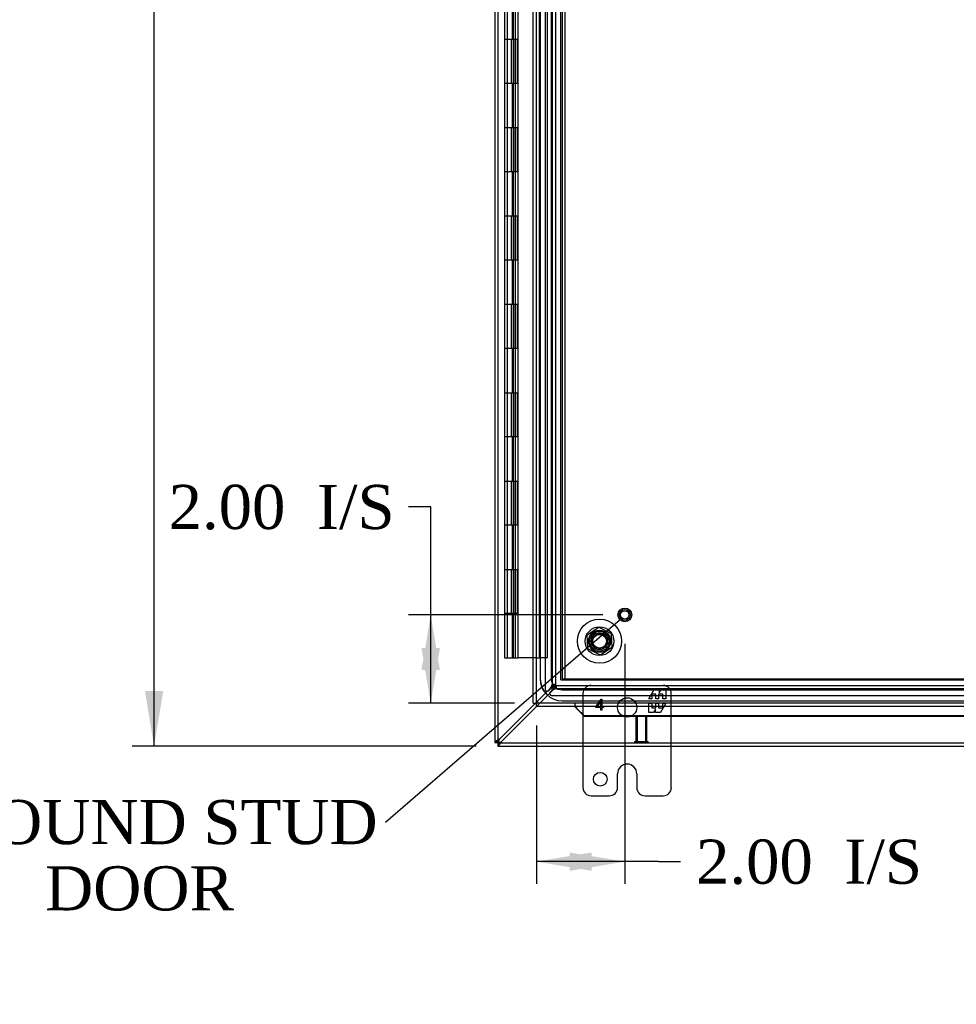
# Model space of a CAD drawing. Header units: inches. Extents: x 1 to 240, y -1 to 159.
# Tile 30 of 65: x 47 to 68, y 59 to 81. Entities that reach past the tile are written whole.
import ezdxf
from ezdxf import colors
from ezdxf.entities.mleader import LeaderData, LeaderLine
from ezdxf.enums import TextEntityAlignment as Align
from ezdxf.lldxf.tags import DXFTag
from ezdxf.math import Vec2, Vec3

# ---------------------------------------------------------------- set-up
doc = ezdxf.new("R2010")
doc.units = ezdxf.units.IN
doc.header["$MEASUREMENT"] = 0
for name, color, linetype in [('COM40679', 7, 'Continuous'), ('COM48603', 7, 'Continuous'), ('COM70220', 7, 'Continuous'), ('COM70726-4', 7, 'Continuous'), ('Default', 7, 'Continuous'), ('FET07720', 7, 'Continuous'), ('HNG10620-32B', 7, 'Continuous'), ('HNG10620-32C', 7, 'Continuous'), ('HNG10620-32P', 7, 'Continuous'), ('NTS166105', 7, 'Continuous'), ('STD26089', 7, 'Continuous'), ('STD26258', 7, 'Continuous'), ('WAF25059', 7, 'Continuous')]:
    doc.layers.add(name, color=color, linetype=linetype)
doc.styles.add('SEACAD_Times_New_Roman', font='times.ttf')
tags = doc.linetypes.add('HIDDEN2', pattern=[0.1875, 0.125, -0.0625]).pattern_tags.tags
tags[6:7] = [DXFTag(74, 4), DXFTag(75, 0), DXFTag(340, '0'), DXFTag(46, 0.0), DXFTag(50, 0.0), DXFTag(44, 0.0), DXFTag(45, 0.0)]
tags[4:5] = [DXFTag(74, 4), DXFTag(75, 0), DXFTag(340, '0'), DXFTag(46, 0.0), DXFTag(50, 0.0), DXFTag(44, 0.0), DXFTag(45, 0.0)]
doc.dimstyles.new('HAMMOND_(STH_-_240x160)', dxfattribs={"dimtxt": 1, "dimasz": 1.25, "dimexe": 0.5, "dimexo": 0.5, "dimgap": 0.25, "dimtad": 0, "dimtih": 1, "dimtoh": 1, "dimlfac": 0.125, "dimzin": 0, "dimdsep": 46, "dimtxsty": 'SEACAD_Times_New_Roman', "dimblk1": '_SE_FILLED', "dimblk2": '_SE_FILLED', "dimsah": 1, "dimcen": 0.5, "dimadec": 0, "dimazin": 0, "dimtfac": 0.8, "dimtofl": 0, "dimtmove": 0, "dimatfit": 3, "dimfxl": 1, "dimtolj": 1, "dimtzin": 0, "dimarcsym": 0})

# ---------------------------------------------------------------- blocks, each defined once
blk = doc.blocks.new('_SE_FILLED')
at = {"color": 0}
blk.add_line((0, 0), (-1, 0), dxfattribs=at)
blk.add_solid([(0, 0), (-1, -0.1665), (-1, 0.1665), (0, 0)], dxfattribs=at)
blk = doc.blocks.new('SE5')
at = {"layer": 'COM40679', "color": 7, "linetype": 'HIDDEN2'}
for p, q in [((59.301, 65.928), (59.301, 98.928)), ((59.396, 65.928), (59.396, 98.928)), ((59.301, 65.928), (59.426, 65.928)), ((59.426, 65.928), (80.176, 65.928))]:
    blk.add_line(p, q, dxfattribs=at)
blk.add_circle((60.176, 66.803), 0.25, dxfattribs=at)
at = {"layer": 'COM48603', "color": 7, "linetype": 'Continuous'}
for p, q in [((58.676, 65.398), (58.676, 99.459)), ((58.676, 65.398), (58.748, 65.398)), ((58.748, 65.398), (58.784, 65.434)), ((58.748, 65.398), (58.784, 65.434)), ((58.748, 65.326), (58.748, 65.398)), ((80.792, 65.326), (58.748, 65.326)), ((59.623, 65.326), (59.623, 65.313)), ((59.659, 65.283), (59.659, 65.271)), ((59.832, 65.113), (59.659, 65.283)), ((59.832, 65.101), (59.659, 65.271)), ((59.832, 65.101), (59.832, 65.113)), ((69.213, 65.113), (59.832, 65.113)), ((69.213, 65.101), (59.832, 65.101))]:
    blk.add_line(p, q, dxfattribs=at)
at = {"layer": 'COM48603', "color": 7, "linetype": 'HIDDEN2'}
for p, q in [((58.748, 65.398), (58.748, 99.459)), ((80.792, 65.398), (58.748, 65.398)), ((59.623, 65.326), (59.623, 65.398)), ((59.647, 65.294), (59.647, 65.303))]:
    blk.add_line(p, q, dxfattribs=at)
blk.add_arc((58.572, 64.885), 1.153, 20.5358, 24.2658, dxfattribs=at)
at = {"layer": 'COM48603', "color": 7, "linetype": 'Continuous'}
for centre, radius, start, end in [((59.39, 64.995), 0.395, 46.9946, 53.6858), ((58.572, 64.885), 1.153, 19.542, 20.5358)]:
    blk.add_arc(centre, radius, start, end, dxfattribs=at)
at = {"layer": 'COM70220', "color": 7, "linetype": 'HIDDEN2'}
for p, q in [((58.832, 98.906), (58.832, 65.951)), ((58.833, 98.906), (58.833, 65.951)), ((59.082, 98.906), (59.082, 65.951)), ((59.331, 98.906), (59.331, 65.951)), ((59.332, 98.906), (59.332, 65.951)), ((59.332, 65.951), (80.27, 65.951)), ((59.332, 65.95), (80.27, 65.95)), ((59.332, 65.701), (80.27, 65.701)), ((59.332, 65.452), (80.27, 65.452)), ((59.332, 65.451), (80.27, 65.451))]:
    blk.add_line(p, q, dxfattribs=at)
for radius in [0.5, 0.499, 0.25, 0.001]:
    blk.add_arc((59.332, 65.951), radius, 180, 270, dxfattribs=at)
at = {"layer": 'COM70726-4', "color": 7, "linetype": 'Continuous'}
for p, q in [((57.801, 100.35), (57.801, 64.506)), ((58.724, 65.398), (57.909, 64.583)), ((57.956, 64.536), (58.748, 65.328)), ((57.873, 64.506), (57.801, 64.506)), ((57.801, 64.506), (57.801, 64.5)), ((57.873, 64.5), (57.801, 64.5)), ((57.873, 64.5), (57.873, 64.506)), ((57.873, 64.5), (57.875, 64.502)), ((57.873, 64.5), (57.875, 64.502)), ((57.879, 64.5), (57.873, 64.5)), ((57.873, 64.5), (57.873, 64.428)), ((57.873, 64.428), (57.879, 64.428)), ((57.89, 64.517), (57.876, 64.502)), ((57.89, 64.517), (57.876, 64.503)), ((57.879, 64.5), (57.879, 64.428)), ((57.879, 64.428), (68.936, 64.428)), ((57.89, 64.517), (57.909, 64.536)), ((57.89, 64.517), (57.909, 64.536))]:
    blk.add_line(p, q, dxfattribs=at)
at = {"layer": 'COM70726-4', "color": 7, "linetype": 'HIDDEN2'}
for p, q in [((57.873, 100.35), (57.873, 64.506)), ((58.946, 99.141), (58.946, 65.715)), ((59.104, 99.037), (59.104, 65.819)), ((59.176, 99.037), (59.176, 65.819)), ((59.176, 65.821), (59.104, 65.821)), ((59.104, 65.821), (59.104, 65.821)), ((59.104, 65.819), (59.176, 65.819)), ((59.193, 65.731), (59.193, 65.803)), ((59.193, 65.803), (80.41, 65.803)), ((59.194, 65.803), (59.194, 65.731)), ((59.068, 65.742), (58.724, 65.398)), ((58.748, 65.328), (59.115, 65.695)), ((59.023, 65.683), (59.068, 65.728)), ((59.101, 65.695), (59.056, 65.65)), ((59.088, 65.573), (80.515, 65.573)), ((59.193, 65.731), (80.41, 65.731)), ((59.194, 65.731), (59.194, 65.73)), ((57.879, 64.5), (69.741, 64.5))]:
    blk.add_line(p, q, dxfattribs=at)
for centre, radius, start, end in [((58.904, 65.863), 0.204, 323.7184, 348.2514), ((58.991, 65.715), 0.045, 180, 315), ((59.088, 65.618), 0.045, 135, 270), ((59.236, 65.531), 0.204, 101.7486, 126.2816)]:
    blk.add_arc(centre, radius, start, end, dxfattribs=at)
at = {"layer": 'COM70726-4', "color": 7, "linetype": 'Continuous'}
for centre, radius, start, end in [((58.118, 64.151), 0.48, 115.7942, 127.9385), ((58.168, 64.41), 0.312, 146.1943, 157.4032), ((57.524, 64.745), 0.48, 322.0615, 334.2057), ((57.783, 64.795), 0.312, 292.5969, 303.8057)]:
    blk.add_arc(centre, radius, start, end, dxfattribs=at)
at = {"layer": 'COM70726-4', "color": 7, "linetype": 'HIDDEN2'}
for points, knots in [([(59.068, 65.742), (59.081, 65.749), (59.093, 65.755), (59.116, 65.768), (59.127, 65.775), (59.146, 65.788), (59.154, 65.795), (59.167, 65.808), (59.172, 65.815), (59.174, 65.821)], [0, 0, 0, 0, 0.25, 0.25, 0.5, 0.5, 0.75, 0.75, 1, 1, 1, 1]), ([(59.176, 65.819), (59.176, 65.812), (59.174, 65.804), (59.163, 65.789), (59.155, 65.781), (59.135, 65.766), (59.123, 65.759), (59.097, 65.743), (59.083, 65.736), (59.068, 65.728)], [0, 0, 0, 0, 0.25, 0.25, 0.5, 0.5, 0.75, 0.75, 1, 1, 1, 1]), ([(59.104, 65.819), (59.104, 65.804), (59.101, 65.789), (59.087, 65.759), (59.078, 65.743), (59.068, 65.728)], [0, 0, 0, 0, 0.5, 0.5, 1, 1, 1, 1]), ([(59.101, 65.695), (59.109, 65.709), (59.117, 65.723), (59.132, 65.749), (59.139, 65.761), (59.155, 65.781), (59.162, 65.789), (59.177, 65.8), (59.185, 65.803), (59.193, 65.803)], [0, 0, 0, 0, 0.25, 0.25, 0.5, 0.5, 0.75, 0.75, 1, 1, 1, 1]), ([(59.194, 65.801), (59.188, 65.798), (59.181, 65.794), (59.168, 65.781), (59.162, 65.773), (59.148, 65.754), (59.142, 65.743), (59.129, 65.72), (59.122, 65.707), (59.115, 65.695)], [0, 0, 0, 0, 0.25, 0.25, 0.5, 0.5, 0.75, 0.75, 1, 1, 1, 1]), ([(59.101, 65.695), (59.117, 65.705), (59.132, 65.714), (59.162, 65.727), (59.177, 65.731), (59.193, 65.731)], [0, 0, 0, 0, 0.5, 0.5, 1, 1, 1, 1]), ([(57.806, 64.5), (57.807, 64.504), (57.808, 64.507), (57.811, 64.512), (57.813, 64.514), (57.818, 64.517), (57.82, 64.518), (57.826, 64.52), (57.829, 64.52), (57.839, 64.521), (57.846, 64.519), (57.858, 64.515), (57.862, 64.513), (57.869, 64.509), (57.873, 64.506), (57.876, 64.503)], [0, 0, 0, 0, 0.125, 0.125, 0.25, 0.25, 0.375, 0.375, 0.5, 0.5, 0.75, 0.75, 0.875, 0.875, 1, 1, 1, 1]), ([(57.876, 64.502), (57.879, 64.5), (57.882, 64.496), (57.887, 64.488), (57.889, 64.484), (57.891, 64.477), (57.892, 64.473), (57.894, 64.465), (57.894, 64.462), (57.894, 64.452), (57.892, 64.446), (57.887, 64.44), (57.885, 64.438), (57.88, 64.435), (57.877, 64.434), (57.873, 64.433)], [0, 0, 0, 0, 0.125, 0.125, 0.25, 0.25, 0.375, 0.375, 0.5, 0.5, 0.75, 0.75, 0.875, 0.875, 1, 1, 1, 1])]:
    blk.add_open_spline(points, degree=3, knots=knots, dxfattribs=at)
at = {"layer": 'COM70726-4', "color": 7, "linetype": 'Continuous'}
for points, knots in [([(57.823, 64.529), (57.817, 64.524), (57.812, 64.52), (57.804, 64.512), (57.801, 64.508), (57.801, 64.506)], [0, 0, 0, 0, 0.5, 0.5, 1, 1, 1, 1]), ([(57.881, 64.529), (57.88, 64.528), (57.879, 64.526), (57.878, 64.522), (57.877, 64.519), (57.875, 64.516), (57.875, 64.513), (57.874, 64.51), (57.873, 64.508), (57.873, 64.507), (57.873, 64.506)], [0, 0, 0, 0, 0.137013, 0.270531, 0.400528, 0.527021, 0.650074, 0.769801, 0.886369, 1, 1, 1, 1]), ([(57.875, 64.502), (57.875, 64.505), (57.876, 64.508), (57.877, 64.513), (57.878, 64.515), (57.88, 64.519), (57.882, 64.521), (57.886, 64.521), (57.888, 64.519), (57.89, 64.517)], [0, 0, 0, 0, 0.25, 0.25, 0.5, 0.5, 0.75, 0.75, 1, 1, 1, 1]), ([(57.89, 64.517), (57.892, 64.515), (57.894, 64.513), (57.894, 64.51), (57.894, 64.509), (57.892, 64.507), (57.891, 64.506), (57.889, 64.504), (57.886, 64.504), (57.881, 64.502), (57.878, 64.502), (57.875, 64.502)], [0, 0, 0, 0, 0.25, 0.25, 0.375, 0.375, 0.5, 0.5, 0.75, 0.75, 1, 1, 1, 1]), ([(57.879, 64.5), (57.88, 64.5), (57.881, 64.5), (57.883, 64.501), (57.886, 64.501), (57.889, 64.502), (57.892, 64.503), (57.895, 64.505), (57.899, 64.506), (57.902, 64.507), (57.903, 64.507)], [0, 0, 0, 0, 0.113631, 0.230199, 0.349926, 0.472979, 0.599472, 0.729469, 0.862987, 1, 1, 1, 1]), ([(57.879, 64.428), (57.882, 64.428), (57.885, 64.431), (57.893, 64.438), (57.898, 64.444), (57.903, 64.45)], [0, 0, 0, 0, 0.5, 0.5, 1, 1, 1, 1])]:
    blk.add_open_spline(points, degree=3, knots=knots, dxfattribs=at)
at = {"layer": 'COM70726-4', "color": 7, "linetype": 'HIDDEN2'}
for points in [[(57.884, 64.521), (57.867, 64.521), (57.85, 64.521), (57.833, 64.521)], [(57.894, 64.46), (57.894, 64.477), (57.894, 64.494), (57.894, 64.511)]]:
    blk.add_open_spline(points, degree=3, dxfattribs=at)
at = {"layer": 'FET07720', "color": 7, "linetype": 'HIDDEN2'}
for p, q in [((59.801, 65.616), (59.801, 64.428)), ((61.291, 65.498), (61.414, 65.71)), ((61.454, 65.604), (61.356, 65.604)), ((61.356, 65.604), (61.356, 65.498)), ((61.414, 65.71), (61.523, 65.71)), ((61.454, 65.498), (61.454, 65.604)), ((61.612, 65.604), (61.514, 65.604)), ((61.514, 65.604), (61.514, 65.498)), ((61.523, 65.71), (61.523, 65.632)), ((61.523, 65.632), (61.568, 65.71)), ((61.568, 65.71), (61.676, 65.71)), ((61.612, 65.498), (61.612, 65.604)), ((61.676, 65.71), (61.676, 65.498)), ((61.801, 64.428), (61.801, 65.616)), ((60.091, 65.32), (60.21, 65.491)), ((60.091, 65.306), (60.091, 65.32)), ((60.207, 65.306), (60.091, 65.306)), ((60.207, 65.452), (60.12, 65.327)), ((60.12, 65.327), (60.207, 65.327)), ((60.207, 65.327), (60.207, 65.452)), ((60.207, 65.241), (60.207, 65.306)), ((60.21, 65.491), (60.227, 65.491)), ((60.227, 65.491), (60.227, 65.327)), ((60.227, 65.327), (60.262, 65.327)), ((60.262, 65.306), (60.227, 65.306)), ((60.227, 65.306), (60.227, 65.241)), ((60.262, 65.327), (60.262, 65.306)), ((61.356, 65.498), (61.291, 65.498)), ((61.291, 65.188), (61.291, 65.4)), ((61.291, 65.4), (61.356, 65.4)), ((61.356, 65.4), (61.356, 65.295)), ((61.514, 65.498), (61.454, 65.498)), ((61.454, 65.295), (61.454, 65.4)), ((61.454, 65.4), (61.514, 65.4)), ((61.514, 65.4), (61.514, 65.295)), ((61.676, 65.4), (61.554, 65.188)), ((61.676, 65.498), (61.612, 65.498)), ((61.612, 65.295), (61.612, 65.4)), ((61.612, 65.4), (61.676, 65.4)), ((60.227, 65.241), (60.207, 65.241)), ((61.4, 65.188), (61.291, 65.188)), ((61.356, 65.295), (61.454, 65.295)), ((61.445, 65.266), (61.4, 65.188)), ((61.445, 65.188), (61.445, 65.266)), ((61.554, 65.188), (61.445, 65.188)), ((61.514, 65.295), (61.612, 65.295))]:
    blk.add_line(p, q, dxfattribs=at)
at = {"layer": 'FET07720', "color": 7, "linetype": 'Continuous'}
for p, q in [((59.801, 64.428), (59.801, 63.491)), ((61.801, 63.491), (61.801, 64.428)), ((60.801, 64.021), (60.801, 64.021)), ((60.583, 63.491), (60.583, 63.803)), ((61.019, 63.803), (61.019, 63.491)), ((59.989, 63.303), (60.395, 63.303)), ((61.207, 63.303), (61.614, 63.303))]:
    blk.add_line(p, q, dxfattribs=at)
at = {"layer": 'FET07720', "color": 7, "linetype": 'HIDDEN2'}
blk.add_circle((60.801, 65.303), 0.219, dxfattribs=at)
at = {"layer": 'FET07720', "color": 7, "linetype": 'Continuous'}
blk.add_circle((60.192, 63.678), 0.156, dxfattribs=at)
at = {"layer": 'FET07720', "color": 7, "linetype": 'HIDDEN2'}
for centre, radius, start, end in [((59.989, 65.616), 0.188, 90, 180), ((61.614, 65.616), 0.187, 0, 90)]:
    blk.add_arc(centre, radius, start, end, dxfattribs=at)
at = {"layer": 'FET07720', "color": 7, "linetype": 'Continuous'}
for centre, radius, start, end in [((60.801, 63.803), 0.218, 90, 180), ((60.801, 63.803), 0.218, 0, 90), ((59.989, 63.491), 0.188, 180, 270), ((60.395, 63.491), 0.188, 270, 0), ((61.207, 63.491), 0.188, 180, 270), ((61.614, 63.491), 0.188, 270, 0)]:
    blk.add_arc(centre, radius, start, end, dxfattribs=at)
at = {"layer": 'HNG10620-32B', "color": 7, "linetype": 'HIDDEN2'}
for p, q in [((58.994, 66.428), (58.994, 98.428)), ((58.085, 81.428), (58.085, 80.428)), ((58.206, 80.428), (58.206, 81.428)), ((58.224, 80.428), (58.224, 81.428)), ((58.272, 80.428), (58.272, 81.428)), ((58.178, 80.428), (58.178, 79.428)), ((58.221, 80.428), (58.221, 79.428)), ((58.085, 79.428), (58.085, 78.428)), ((58.206, 78.428), (58.206, 79.428)), ((58.224, 78.428), (58.224, 79.428)), ((58.272, 78.428), (58.272, 79.428)), ((58.178, 78.428), (58.178, 77.428)), ((58.221, 78.428), (58.221, 77.428)), ((58.085, 77.428), (58.085, 76.428)), ((58.206, 76.428), (58.206, 77.428)), ((58.224, 76.428), (58.224, 77.428)), ((58.272, 76.428), (58.272, 77.428)), ((58.178, 76.428), (58.178, 75.428)), ((58.221, 76.428), (58.221, 75.428)), ((58.085, 75.428), (58.085, 74.428)), ((58.206, 74.428), (58.206, 75.428)), ((58.224, 74.428), (58.224, 75.428)), ((58.272, 74.428), (58.272, 75.428)), ((58.178, 74.428), (58.178, 73.428)), ((58.221, 74.428), (58.221, 73.428)), ((58.085, 73.428), (58.085, 72.428)), ((58.206, 72.428), (58.206, 73.428)), ((58.224, 72.428), (58.224, 73.428)), ((58.272, 72.428), (58.272, 73.428)), ((58.178, 72.428), (58.178, 71.428)), ((58.221, 72.428), (58.221, 71.428)), ((58.085, 71.428), (58.085, 70.428)), ((58.206, 70.428), (58.206, 71.428)), ((58.224, 70.428), (58.224, 71.428)), ((58.272, 70.428), (58.272, 71.428)), ((58.178, 70.428), (58.178, 69.428)), ((58.221, 70.428), (58.221, 69.428)), ((58.085, 69.428), (58.085, 68.428)), ((58.206, 68.428), (58.206, 69.428)), ((58.224, 68.428), (58.224, 69.428)), ((58.272, 68.428), (58.272, 69.428)), ((58.178, 68.428), (58.178, 67.428)), ((58.221, 68.428), (58.221, 67.428)), ((58.085, 67.428), (58.085, 66.428)), ((58.206, 66.428), (58.206, 67.428)), ((58.224, 66.428), (58.224, 67.428)), ((58.272, 66.428), (58.272, 67.428)), ((58.994, 66.428), (58.808, 66.428))]:
    blk.add_line(p, q, dxfattribs=at)
at = {"layer": 'HNG10620-32B', "color": 7, "linetype": 'Continuous'}
for p, q in [((58.025, 81.428), (58.025, 80.428)), ((58.025, 80.428), (58.178, 80.428)), ((58.178, 79.428), (58.025, 79.428)), ((58.025, 79.428), (58.025, 78.428)), ((58.025, 78.428), (58.178, 78.428)), ((58.178, 77.428), (58.025, 77.428)), ((58.025, 77.428), (58.025, 76.428)), ((58.025, 76.428), (58.178, 76.428)), ((58.178, 75.428), (58.025, 75.428)), ((58.025, 75.428), (58.025, 74.428)), ((58.025, 74.428), (58.178, 74.428)), ((58.178, 73.428), (58.025, 73.428)), ((58.025, 73.428), (58.025, 72.428)), ((58.025, 72.428), (58.178, 72.428)), ((58.178, 71.428), (58.025, 71.428)), ((58.025, 71.428), (58.025, 70.428)), ((58.025, 70.428), (58.178, 70.428)), ((58.178, 69.428), (58.025, 69.428)), ((58.025, 69.428), (58.025, 68.428)), ((58.025, 68.428), (58.178, 68.428)), ((58.178, 67.428), (58.025, 67.428)), ((58.025, 67.428), (58.025, 66.428)), ((58.025, 66.428), (58.332, 66.428))]:
    blk.add_line(p, q, dxfattribs=at)
at = {"layer": 'HNG10620-32C', "color": 7, "linetype": 'HIDDEN2'}
for p, q in [((58.808, 98.428), (58.808, 66.428)), ((58.085, 80.428), (58.085, 79.428)), ((58.261, 80.428), (58.261, 79.428)), ((58.272, 79.428), (58.272, 80.428)), ((58.314, 80.428), (58.314, 79.428)), ((58.332, 79.428), (58.332, 80.428)), ((58.085, 78.428), (58.085, 77.428)), ((58.261, 78.428), (58.261, 77.428)), ((58.272, 77.428), (58.272, 78.428)), ((58.314, 78.428), (58.314, 77.428)), ((58.332, 77.428), (58.332, 78.428)), ((58.085, 76.428), (58.085, 75.428)), ((58.261, 76.428), (58.261, 75.428)), ((58.272, 75.428), (58.272, 76.428)), ((58.314, 76.428), (58.314, 75.428)), ((58.332, 75.428), (58.332, 76.428)), ((58.085, 74.428), (58.085, 73.428)), ((58.261, 74.428), (58.261, 73.428)), ((58.272, 73.428), (58.272, 74.428)), ((58.314, 74.428), (58.314, 73.428)), ((58.332, 73.428), (58.332, 74.428)), ((58.085, 72.428), (58.085, 71.428)), ((58.261, 72.428), (58.261, 71.428)), ((58.272, 71.428), (58.272, 72.428)), ((58.314, 72.428), (58.314, 71.428)), ((58.332, 71.428), (58.332, 72.428)), ((58.085, 70.428), (58.085, 69.428)), ((58.261, 70.428), (58.261, 69.428)), ((58.272, 69.428), (58.272, 70.428)), ((58.314, 70.428), (58.314, 69.428)), ((58.332, 69.428), (58.332, 70.428)), ((58.085, 68.428), (58.085, 67.428)), ((58.261, 68.428), (58.261, 67.428)), ((58.272, 67.428), (58.272, 68.428)), ((58.314, 68.428), (58.314, 67.428)), ((58.332, 67.428), (58.332, 68.428)), ((58.719, 66.428), (58.676, 66.428)), ((58.748, 66.428), (58.719, 66.428)), ((58.748, 66.428), (58.808, 66.428))]:
    blk.add_line(p, q, dxfattribs=at)
at = {"layer": 'HNG10620-32C', "color": 7, "linetype": 'Continuous'}
for p, q in [((58.332, 80.428), (58.332, 81.428)), ((58.025, 80.428), (58.178, 80.428)), ((58.025, 80.428), (58.025, 79.428)), ((58.178, 80.428), (58.332, 80.428)), ((58.178, 79.428), (58.025, 79.428)), ((58.332, 79.428), (58.178, 79.428)), ((58.332, 78.428), (58.332, 79.428)), ((58.025, 78.428), (58.178, 78.428)), ((58.025, 78.428), (58.025, 77.428)), ((58.178, 78.428), (58.332, 78.428)), ((58.178, 77.428), (58.025, 77.428)), ((58.332, 77.428), (58.178, 77.428)), ((58.332, 76.428), (58.332, 77.428)), ((58.025, 76.428), (58.178, 76.428)), ((58.025, 76.428), (58.025, 75.428)), ((58.178, 76.428), (58.332, 76.428)), ((58.178, 75.428), (58.025, 75.428)), ((58.332, 75.428), (58.178, 75.428)), ((58.332, 74.428), (58.332, 75.428)), ((58.025, 74.428), (58.178, 74.428)), ((58.025, 74.428), (58.025, 73.428)), ((58.178, 74.428), (58.332, 74.428)), ((58.178, 73.428), (58.025, 73.428)), ((58.332, 73.428), (58.178, 73.428)), ((58.332, 72.428), (58.332, 73.428)), ((58.025, 72.428), (58.178, 72.428)), ((58.025, 72.428), (58.025, 71.428)), ((58.178, 72.428), (58.332, 72.428)), ((58.178, 71.428), (58.025, 71.428)), ((58.332, 71.428), (58.178, 71.428)), ((58.332, 70.428), (58.332, 71.428)), ((58.025, 70.428), (58.178, 70.428)), ((58.025, 70.428), (58.025, 69.428)), ((58.178, 70.428), (58.332, 70.428)), ((58.178, 69.428), (58.025, 69.428)), ((58.332, 69.428), (58.178, 69.428)), ((58.332, 68.428), (58.332, 69.428)), ((58.025, 68.428), (58.178, 68.428)), ((58.025, 68.428), (58.025, 67.428)), ((58.178, 68.428), (58.332, 68.428)), ((58.178, 67.428), (58.025, 67.428)), ((58.332, 67.428), (58.178, 67.428)), ((58.332, 66.428), (58.332, 67.428)), ((58.676, 66.428), (58.332, 66.428))]:
    blk.add_line(p, q, dxfattribs=at)
at = {"layer": 'HNG10620-32P', "color": 7, "linetype": 'HIDDEN2'}
for p, q in [((58.085, 97.989), (58.085, 66.428)), ((58.272, 66.428), (58.272, 97.989))]:
    blk.add_line(p, q, dxfattribs=at)
at = {"layer": 'NTS166105', "color": 7, "linetype": 'HIDDEN2'}
for p, q in [((59.898, 66.948), (60.156, 67.117)), ((60.156, 67.117), (60.442, 66.975)), ((59.911, 66.632), (59.898, 66.948)), ((60.442, 66.975), (60.457, 66.657)), ((60.457, 66.657), (60.199, 66.488)), ((60.199, 66.488), (59.911, 66.632))]:
    blk.add_line(p, q, dxfattribs=at)
for radius in [0.188, 0.154]:
    blk.add_circle((60.176, 66.803), radius, dxfattribs=at)
at = {"layer": 'STD26089', "color": 7, "linetype": 'HIDDEN2'}
for radius in [0.325, 0.188, 0.166]:
    blk.add_circle((60.176, 66.803), radius, dxfattribs=at)
at = {"layer": 'STD26258', "color": 7, "linetype": 'HIDDEN2'}
for p, q in [((60.998, 65.125), (61.248, 65.125)), ((60.998, 65.125), (60.998, 64.531)), ((61.029, 65.125), (61.029, 64.531)), ((61.218, 65.125), (61.218, 64.531)), ((61.248, 64.531), (61.248, 65.125)), ((60.967, 64.531), (61.28, 64.531)), ((60.967, 64.531), (60.967, 64.5)), ((61.28, 64.5), (61.28, 64.531))]:
    blk.add_line(p, q, dxfattribs=at)
for radius in [0.156, 0.125, 0.0944]:
    blk.add_circle((60.748, 67.398), radius, dxfattribs=at)
at = {"layer": 'WAF25059', "color": 7, "linetype": 'HIDDEN2'}
for radius in [0.5, 0.223]:
    blk.add_circle((60.176, 66.803), radius, dxfattribs=at)
blk = doc.blocks.new('DMBLK2314')
at = {"layer": 'Default', "linetype": 'Continuous'}
for points in [[(56.144, 66.148), (56.561, 66.148), (56.353, 67.398)], [(56.144, 66.648), (56.353, 65.398), (56.561, 66.648)]]:
    blk.add_hatch(color=7, dxfattribs=at).paths.add_polyline_path(points)
at = {"layer": 'Default', "color": 7, "linetype": 'Continuous'}
for p, q in [((56.353, 69.842), (55.853, 69.842)), ((56.353, 65.398), (56.353, 69.842)), ((60.248, 67.398), (55.853, 67.398)), ((58.248, 65.398), (55.853, 65.398))]:
    blk.add_line(p, q, dxfattribs=at)
at = {"layer": 'Default', "color": 7, "linetype": 'Continuous', "style": 'SEACAD_Times_New_Roman'}
for s, p in [('I/S', (53.773, 70.342)), ('2.00', (50.419, 70.342))]:
    blk.add_text(s, height=1, dxfattribs=at).set_placement(p, align=Align.TOP_LEFT)
blk = doc.blocks.new('DMBLK2315')
at = {"layer": 'Default', "linetype": 'Continuous'}
for points in [[(59.998, 61.605), (59.998, 62.021), (58.748, 61.813)], [(59.498, 61.605), (60.748, 61.813), (59.498, 62.021)]]:
    blk.add_hatch(color=7, dxfattribs=at).paths.add_polyline_path(points)
at = {"layer": 'Default', "color": 7, "linetype": 'Continuous'}
for p, q in [((60.748, 66.741), (60.748, 61.313)), ((58.748, 64.898), (58.748, 61.313)), ((61.512, 61.813), (58.748, 61.813)), ((61.512, 61.813), (62.012, 61.813))]:
    blk.add_line(p, q, dxfattribs=at)
at = {"layer": 'Default', "color": 7, "linetype": 'Continuous', "style": 'SEACAD_Times_New_Roman'}
for s, p in [('2.00', (62.362, 62.313)), ('I/S', (65.716, 62.313))]:
    blk.add_text(s, height=1, dxfattribs=at).set_placement(p, align=Align.TOP_LEFT)
blk = doc.blocks.new('DMBLK2316')
at = {"layer": 'Default', "linetype": 'Continuous'}
for points in [[(49.881, 99.178), (50.297, 99.178), (50.089, 100.428)], [(49.881, 65.678), (50.089, 64.428), (50.297, 65.678)]]:
    blk.add_hatch(color=7, dxfattribs=at).paths.add_polyline_path(points)
at = {"layer": 'Default', "color": 7, "linetype": 'Continuous'}
for p, q in [((57.379, 100.428), (49.589, 100.428)), ((50.089, 83.278), (50.089, 100.428)), ((50.089, 64.428), (50.089, 81.928)), ((57.379, 64.428), (49.589, 64.428))]:
    blk.add_line(p, q, dxfattribs=at)
at = {"layer": 'Default', "color": 7, "linetype": 'Continuous', "style": 'SEACAD_Times_New_Roman'}
blk.add_text('36.00', height=1, dxfattribs=at).set_placement((48.383, 82.928), align=Align.TOP_LEFT)

msp = doc.modelspace()

# ---------------------------------------------------------------- block references
at = {"layer": 'Default'}
msp.add_blockref('SE5', (0, 0), dxfattribs=at)

# ---------------------------------------------------------------- dimensions: what is measured, and where the dimension line sits
at = {"layer": 'Default', "color": 7, "linetype": 'Continuous'}
for base, p1, p2, text, override, picture, middle, dimtype in [((50.089, 64.428), (57.879, 64.428), (57.879, 100.428), '\\A1;<>', {"dimlfac": 1}, 'DMBLK2316', (50.089, 82.428), 161), ((56.353, 67.398), (58.748, 65.398), (60.748, 67.398), '\\A1;<> I/S', {"dimlfac": 1, "dimtmove": 1}, 'DMBLK2314', (55.853, 69.842), 160)]:
    dim = msp.add_linear_dim(base=base, p1=p1, p2=p2, angle=90, text=text, dimstyle='HAMMOND_(STH_-_240x160)', override=override, dxfattribs=at)
    dim.commit()
    dim.dimension.update_dxf_attribs({"geometry": picture, "text_midpoint": middle, "dimtype": dimtype})
dim = msp.add_linear_dim(base=(58.748, 61.813), p1=(60.748, 67.241), p2=(58.748, 65.398), text='\\A1;<> I/S', dimstyle='HAMMOND_(STH_-_240x160)', override={"dimlfac": 1, "dimtmove": 1}, dxfattribs=at)
dim.commit()
dim.dimension.update_dxf_attribs({"geometry": 'DMBLK2315', "text_midpoint": (62.012, 61.813), "dimtype": 160})

# ---------------------------------------------------------------- leaders
ml = msp.add_multileader_mtext('Standard', dxfattribs=at)
ml.set_content('{\\pxsm0.9;\\fTimes New Roman|b0||i0||c0|p34;\\W1.;GROUND STUD\\PDOOR\\P}', color=7)
ml.set_leader_properties()
ml.set_arrow_properties(name='_SE_FILLED')
ml.build(insert=Vec2(0, 0))
ml.multileader.update_dxf_attribs({"dogleg_length": 0, "arrow_head_size": 1.25})
ctx = ml.context
ctx.base_point, ctx.char_height, ctx.arrow_head_size, ctx.landing_gap_size = Vec3(44.449, 62.289), 1, 1.25, 0.35
ctx.text_align_type = 1
notes = []
notes.append((ctx, [(0, (1, 1, 0), (55.33, 62.699), (-1, 0), 0, [(0, [(60.641, 67.285)], 0, [])])]))
ctx.mtext.insert, ctx.mtext.alignment = Vec3(49.759, 63.21), 2
for ctx, leaders in notes:
    for number, flags, end, landing, length, lines in leaders:
        leader = LeaderData()
        leader.index, (leader.has_last_leader_line, leader.has_dogleg_vector, leader.attachment_direction) = number, flags
        leader.last_leader_point, leader.dogleg_vector, leader.dogleg_length = Vec3(end), Vec3(landing), length
        for number, points, colour, breaks in lines:
            line = LeaderLine()
            line.index, line.vertices, line.color, line.breaks = number, Vec3.list(points), colors.encode_raw_color(colour), breaks
            leader.lines.append(line)
        ctx.leaders.append(leader)

doc.saveas('drawing.dxf')
